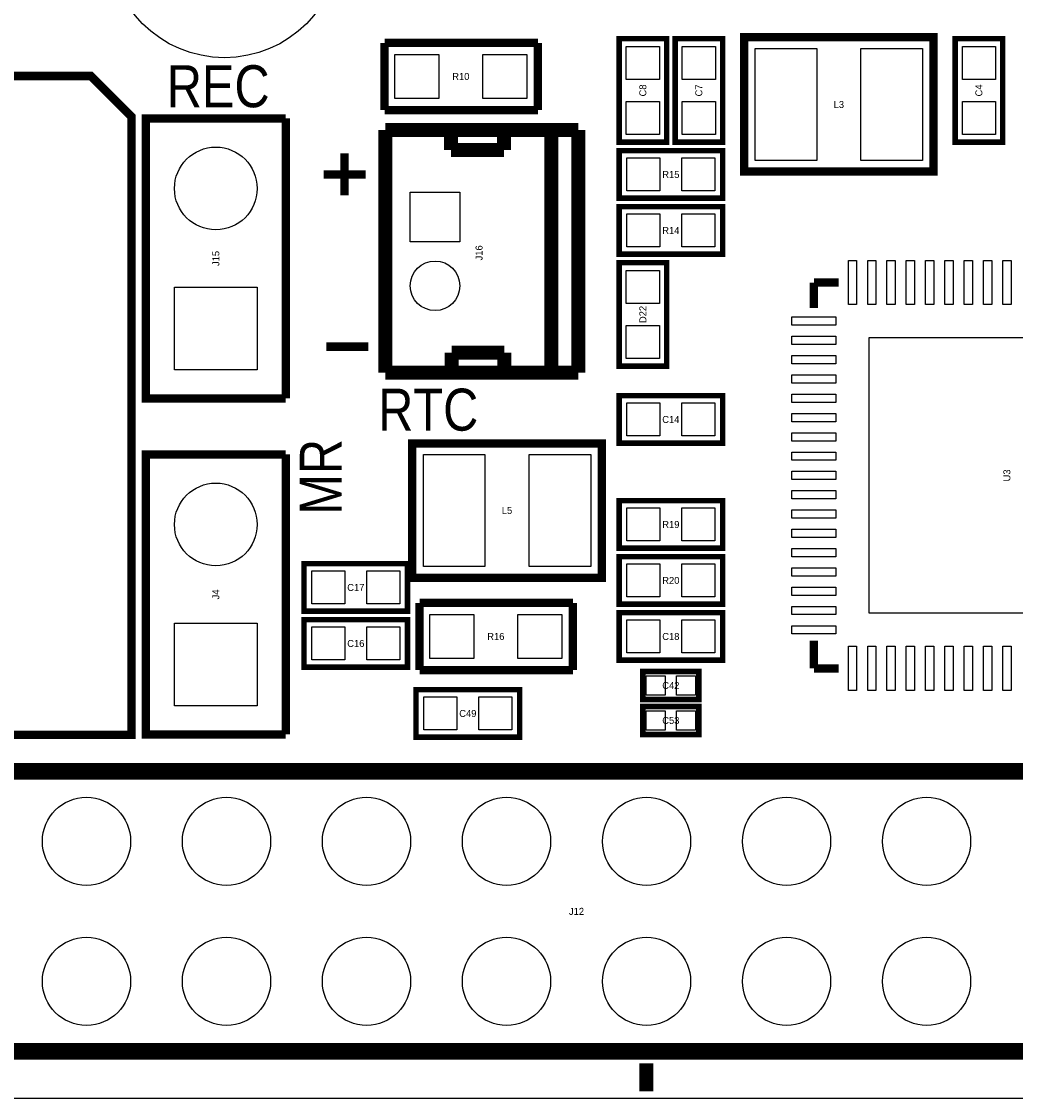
# Model space of a CAD drawing. Extents: x -11.1 to 87.6, y 0 to 56.
# Tile 8 of 20: x 42.6 to 60.6, y 0 to 19.5. Entities that reach past the tile are written whole.
import ezdxf
from ezdxf.enums import TextEntityAlignment as Align

# ---------------------------------------------------------------- set-up
doc = ezdxf.new("R2010")
doc.units = 0
for name, color, linetype in [('BG_OUTLINE', 12, 'CONTINUOUS'), ('BG_SILKSCREEN_TOP', 7, 'CONTINUOUS'), ('PG_SILKSCREEN_TOP', 253, 'CONTINUOUS'), ('PIN_TOP', 92, 'CONTINUOUS'), ('RD_SILKSCREEN_TOP', 7, 'CONTINUOUS')]:
    doc.layers.add(name, color=color, linetype=linetype)

msp = doc.modelspace()

# ---------------------------------------------------------------- linework, layer by layer
at = {"layer": 'BG_OUTLINE'}
msp.add_lwpolyline([(0, 1.500124), (0, 54.500018, -0.414227), (1.500124, 55.999888), (15.999968, 55.999888, -0.414241), (16.999966, 54.99989), (16.999966, 52.500022, 0.414244), (18.50009, 50.999898, 0.414204), (19.99996, 52.500022), (19.99996, 54.99989, -0.414226), (20.999958, 55.999888), (21.3614, 55.999888), (83.49996, 55.999888, -0.414216), (85.000084, 54.500018), (85.000084, 1.500124, -0.414251), (83.49996, 0), (1.500124, 0, -0.414262)], format="xyb", close=True, dxfattribs=at)
at = {"layer": 'BG_SILKSCREEN_TOP'}
for points, const_width in [([(48.4378, 16.383), (48.4378, 17.145)], 0.1524), ([(48.0568, 16.764), (48.8188, 16.764)], 0.1524), ([(48.8696, 13.6398), (48.1076, 13.6398)], 0.1524), ([(53.9115, 0.635), (53.9115, 0.127)], 0.254)]:
    msp.add_lwpolyline(points, dxfattribs=dict(at, const_width=const_width))
at = {"layer": 'PG_SILKSCREEN_TOP'}
for points, const_width in [([(49.1617, 19.1516), (51.943, 19.1516)], 0.1524), ([(49.1617, 17.9324), (49.1617, 19.1516)], 0.1524), ([(51.943, 19.1516), (51.943, 17.9324)], 0.1524), ([(53.4162, 17.3482), (53.4162, 19.2278), (54.2798, 19.2278), (54.2798, 17.3482), (53.4162, 17.3482)], 0.1016), ([(54.4322, 17.3482), (54.4322, 19.2278), (55.2958, 19.2278), (55.2958, 17.3482), (54.4322, 17.3482)], 0.1016), ([(59.122818, 19.25701), (55.685182, 19.25701), (55.685182, 16.816832), (59.123072, 16.816832), (59.123072, 19.25701), (59.122818, 19.25701)], 0.1524), ([(59.5122, 17.3482), (59.5122, 19.2278), (60.3758, 19.2278), (60.3758, 17.3482), (59.5122, 17.3482)], 0.1016), ([(44.573698, 6.59511), (31.118302, 6.59511), (31.118302, 18.55089), (43.834558, 18.55089), (44.573698, 17.811496), (44.573698, 6.59511)], 0.1524), ([(51.943, 17.9324), (49.1617, 17.9324)], 0.1524), ([(47.371, 12.7), (44.831, 12.7), (44.831, 17.78), (47.371, 17.78)], 0.150114), ([(47.371, 12.7), (47.371, 17.78)], 0.150114), ([(49.177956, 17.568926), (52.677822, 17.568926)], 0.254), ([(49.177956, 17.568926), (49.177956, 13.168884)], 0.254), ([(50.367438, 17.529302), (50.367946, 17.209008)], 0.254), ([(51.327558, 17.569942), (51.327558, 17.209262)], 0.254), ([(52.188618, 17.568926), (52.188364, 13.168884)], 0.254), ([(52.677822, 17.568926), (52.677822, 13.168884)], 0.254), ([(51.327558, 17.209262), (50.367946, 17.209008)], 0.254), ([(53.4162, 17.1958), (55.2958, 17.1958), (55.2958, 16.3322), (53.4162, 16.3322), (53.4162, 17.1958)], 0.1016), ([(53.4162, 16.1798), (55.2958, 16.1798), (55.2958, 15.3162), (53.4162, 15.3162), (53.4162, 16.1798)], 0.1016), ([(53.4162, 13.2842), (53.4162, 15.1638), (54.2798, 15.1638), (54.2798, 13.2842), (53.4162, 13.2842)], 0.1016), ([(56.95188, 14.80312), (57.401968, 14.80312)], 0.150114), ([(56.95188, 14.80312), (56.95188, 14.343126)], 0.150114), ([(50.37836, 13.52931), (50.377852, 13.209016)], 0.254), ([(50.37836, 13.52931), (51.337972, 13.529056)], 0.254), ([(51.337972, 13.529056), (51.337972, 13.168376)], 0.254), ([(52.67579, 13.16609), (49.175924, 13.16609)], 0.254), ([(55.2958, 11.8872), (53.4162, 11.8872), (53.4162, 12.7508), (55.2958, 12.7508), (55.2958, 11.8872)], 0.1016), ([(49.665382, 9.44499), (53.103018, 9.44499), (53.103018, 11.885168), (49.665128, 11.885168), (49.665128, 9.44499), (49.665382, 9.44499)], 0.1524), ([(47.371, 6.604), (44.831, 6.604), (44.831, 11.684), (47.371, 11.684)], 0.150114), ([(47.371, 6.604), (47.371, 11.684)], 0.150114), ([(53.4162, 10.8458), (55.2958, 10.8458), (55.2958, 9.9822), (53.4162, 9.9822), (53.4162, 10.8458)], 0.1016), ([(55.2958, 8.9662), (53.4162, 8.9662), (53.4162, 9.8298), (55.2958, 9.8298), (55.2958, 8.9662)], 0.1016), ([(49.5808, 8.8392), (47.7012, 8.8392), (47.7012, 9.7028), (49.5808, 9.7028), (49.5808, 8.8392)], 0.1016), ([(49.7967, 8.9916), (52.578, 8.9916)], 0.1524), ([(49.7967, 7.7724), (49.7967, 8.9916)], 0.1524), ([(52.578, 8.9916), (52.578, 7.7724)], 0.1524), ([(53.4162, 8.8138), (55.2958, 8.8138), (55.2958, 7.9502), (53.4162, 7.9502), (53.4162, 8.8138)], 0.1016), ([(49.5808, 7.8232), (47.7012, 7.8232), (47.7012, 8.6868), (49.5808, 8.6868), (49.5808, 7.8232)], 0.1016), ([(56.95188, 7.80288), (56.95188, 8.303006)], 0.150114), ([(52.578, 7.7724), (49.7967, 7.7724)], 0.1524), ([(56.95188, 7.80288), (57.401968, 7.80288)], 0.150114), ([(53.848, 7.239), (54.864, 7.239), (54.864, 7.747), (53.848, 7.747), (53.848, 7.239)], 0.1016), ([(51.6128, 6.5532), (49.7332, 6.5532), (49.7332, 7.4168), (51.6128, 7.4168), (51.6128, 6.5532)], 0.1016), ([(53.848, 6.604), (54.864, 6.604), (54.864, 7.112), (53.848, 7.112), (53.848, 6.604)], 0.1016), ([(27.245056, 5.934964), (78.045056, 5.934964)], 0.3048), ([(78.045056, 0.854964), (27.245056, 0.854964)], 0.3048)]:
    msp.add_lwpolyline(points, dxfattribs=dict(at, const_width=const_width))
at = {"layer": 'PIN_TOP'}
for points in [[(54.14772, 18.488152), (53.54828, 18.488152), (53.54828, 19.087592), (54.14772, 19.087592)], [(55.16372, 18.488152), (54.56428, 18.488152), (54.56428, 19.087592), (55.16372, 19.087592)], [(57.00395, 19.05), (57.00395, 17.018), (55.88635, 17.018), (55.88635, 19.05)], [(58.92165, 19.05), (58.92165, 17.018), (57.80405, 17.018), (57.80405, 19.05)], [(60.24372, 18.488152), (59.64428, 18.488152), (59.64428, 19.087592), (60.24372, 19.087592)], [(49.34585, 18.14195), (49.34585, 18.94205), (50.14595, 18.94205), (50.14595, 18.14195)], [(50.94605, 18.14195), (50.94605, 18.94205), (51.74615, 18.94205), (51.74615, 18.14195)], [(54.14772, 17.488408), (53.54828, 17.488408), (53.54828, 18.087848), (54.14772, 18.087848)], [(55.16372, 17.488408), (54.56428, 17.488408), (54.56428, 18.087848), (55.16372, 18.087848)], [(60.24372, 17.488408), (59.64428, 17.488408), (59.64428, 18.087848), (60.24372, 18.087848)], [(53.556408, 16.46428), (53.556408, 17.06372), (54.155848, 17.06372), (54.155848, 16.46428)], [(54.556152, 16.46428), (54.556152, 17.06372), (55.155592, 17.06372), (55.155592, 16.46428)], [(49.627917, 16.444087), (50.527839, 16.444087), (50.527839, 15.544165), (49.627917, 15.544165)], [(53.556408, 15.44828), (53.556408, 16.04772), (54.155848, 16.04772), (54.155848, 15.44828)], [(54.556152, 15.44828), (54.556152, 16.04772), (55.155592, 16.04772), (55.155592, 15.44828)], [(57.576974, 15.20317), (57.726834, 15.20317), (57.726834, 14.40307), (57.576974, 14.40307)], [(57.926986, 15.20317), (58.076846, 15.20317), (58.076846, 14.40307), (57.926986, 14.40307)], [(58.276998, 15.20317), (58.426858, 15.20317), (58.426858, 14.40307), (58.276998, 14.40307)], [(58.62701, 15.20317), (58.77687, 15.20317), (58.77687, 14.40307), (58.62701, 14.40307)], [(58.977022, 15.20317), (59.126882, 15.20317), (59.126882, 14.40307), (58.977022, 14.40307)], [(59.327034, 15.20317), (59.476894, 15.20317), (59.476894, 14.40307), (59.327034, 14.40307)], [(59.677046, 15.20317), (59.826906, 15.20317), (59.826906, 14.40307), (59.677046, 14.40307)], [(60.027058, 15.20317), (60.176918, 15.20317), (60.176918, 14.40307), (60.027058, 14.40307)], [(60.37707, 15.20317), (60.52693, 15.20317), (60.52693, 14.40307), (60.37707, 14.40307)], [(54.14772, 14.424152), (53.54828, 14.424152), (53.54828, 15.023592), (54.14772, 15.023592)], [(46.851062, 13.219938), (45.350938, 13.219938), (45.350938, 14.720062), (46.851062, 14.720062)], [(56.55183, 14.178026), (57.35193, 14.178026), (57.35193, 14.028166), (56.55183, 14.028166)], [(54.14772, 13.424408), (53.54828, 13.424408), (53.54828, 14.023848), (54.14772, 14.023848)], [(56.55183, 13.828014), (57.35193, 13.828014), (57.35193, 13.678154), (56.55183, 13.678154)], [(57.952005, 13.802995), (62.951995, 13.802995), (62.951995, 8.803005), (57.952005, 8.803005)], [(56.55183, 13.478002), (57.35193, 13.478002), (57.35193, 13.328142), (56.55183, 13.328142)], [(56.55183, 13.12799), (57.35193, 13.12799), (57.35193, 12.97813), (56.55183, 12.97813)], [(56.55183, 12.777978), (57.35193, 12.777978), (57.35193, 12.628118), (56.55183, 12.628118)], [(54.155848, 12.61872), (54.155848, 12.01928), (53.556408, 12.01928), (53.556408, 12.61872)], [(55.155592, 12.61872), (55.155592, 12.01928), (54.556152, 12.01928), (54.556152, 12.61872)], [(56.55183, 12.427966), (57.35193, 12.427966), (57.35193, 12.278106), (56.55183, 12.278106)], [(56.55183, 12.077954), (57.35193, 12.077954), (57.35193, 11.928094), (56.55183, 11.928094)], [(56.55183, 11.727942), (57.35193, 11.727942), (57.35193, 11.578082), (56.55183, 11.578082)], [(49.86655, 9.652), (49.86655, 11.684), (50.98415, 11.684), (50.98415, 9.652)], [(51.78425, 9.652), (51.78425, 11.684), (52.90185, 11.684), (52.90185, 9.652)], [(56.55183, 11.37793), (57.35193, 11.37793), (57.35193, 11.22807), (56.55183, 11.22807)], [(56.55183, 11.027918), (57.35193, 11.027918), (57.35193, 10.878058), (56.55183, 10.878058)], [(53.556408, 10.11428), (53.556408, 10.71372), (54.155848, 10.71372), (54.155848, 10.11428)], [(54.556152, 10.11428), (54.556152, 10.71372), (55.155592, 10.71372), (55.155592, 10.11428)], [(56.55183, 10.677906), (57.35193, 10.677906), (57.35193, 10.528046), (56.55183, 10.528046)], [(56.55183, 10.327894), (57.35193, 10.327894), (57.35193, 10.178034), (56.55183, 10.178034)], [(56.55183, 9.977882), (57.35193, 9.977882), (57.35193, 9.828022), (56.55183, 9.828022)], [(54.155848, 9.69772), (54.155848, 9.09828), (53.556408, 9.09828), (53.556408, 9.69772)], [(55.155592, 9.69772), (55.155592, 9.09828), (54.556152, 9.09828), (54.556152, 9.69772)], [(56.55183, 9.62787), (57.35193, 9.62787), (57.35193, 9.47801), (56.55183, 9.47801)], [(48.440848, 9.57072), (48.440848, 8.97128), (47.841408, 8.97128), (47.841408, 9.57072)], [(49.440592, 9.57072), (49.440592, 8.97128), (48.841152, 8.97128), (48.841152, 9.57072)], [(56.55183, 9.277858), (57.35193, 9.277858), (57.35193, 9.127998), (56.55183, 9.127998)], [(56.55183, 8.927846), (57.35193, 8.927846), (57.35193, 8.777986), (56.55183, 8.777986)], [(46.851062, 7.123938), (45.350938, 7.123938), (45.350938, 8.624062), (46.851062, 8.624062)], [(49.98085, 7.98195), (49.98085, 8.78205), (50.78095, 8.78205), (50.78095, 7.98195)], [(51.58105, 7.98195), (51.58105, 8.78205), (52.38115, 8.78205), (52.38115, 7.98195)], [(53.556408, 8.08228), (53.556408, 8.68172), (54.155848, 8.68172), (54.155848, 8.08228)], [(54.556152, 8.08228), (54.556152, 8.68172), (55.155592, 8.68172), (55.155592, 8.08228)], [(48.440848, 8.55472), (48.440848, 7.95528), (47.841408, 7.95528), (47.841408, 8.55472)], [(49.440592, 8.55472), (49.440592, 7.95528), (48.841152, 7.95528), (48.841152, 8.55472)], [(56.55183, 8.577834), (57.35193, 8.577834), (57.35193, 8.427974), (56.55183, 8.427974)], [(57.576974, 8.20293), (57.726834, 8.20293), (57.726834, 7.40283), (57.576974, 7.40283)], [(57.926986, 8.20293), (58.076846, 8.20293), (58.076846, 7.40283), (57.926986, 7.40283)], [(58.276998, 8.20293), (58.426858, 8.20293), (58.426858, 7.40283), (58.276998, 7.40283)], [(58.62701, 8.20293), (58.77687, 8.20293), (58.77687, 7.40283), (58.62701, 7.40283)], [(58.977022, 8.20293), (59.126882, 8.20293), (59.126882, 7.40283), (58.977022, 7.40283)], [(59.327034, 8.20293), (59.476894, 8.20293), (59.476894, 7.40283), (59.327034, 7.40283)], [(59.677046, 8.20293), (59.826906, 8.20293), (59.826906, 7.40283), (59.677046, 7.40283)], [(60.027058, 8.20293), (60.176918, 8.20293), (60.176918, 7.40283), (60.027058, 7.40283)], [(60.37707, 8.20293), (60.52693, 8.20293), (60.52693, 7.40283), (60.37707, 7.40283)], [(53.905912, 7.317994), (53.905912, 7.668006), (54.255924, 7.668006), (54.255924, 7.317994)], [(54.456076, 7.317994), (54.456076, 7.668006), (54.806088, 7.668006), (54.806088, 7.317994)], [(50.472848, 7.28472), (50.472848, 6.68528), (49.873408, 6.68528), (49.873408, 7.28472)], [(51.472592, 7.28472), (51.472592, 6.68528), (50.873152, 6.68528), (50.873152, 7.28472)], [(53.905912, 6.682994), (53.905912, 7.033006), (54.255924, 7.033006), (54.255924, 6.682994)], [(54.456076, 6.682994), (54.456076, 7.033006), (54.806088, 7.033006), (54.806088, 6.682994)]]:
    msp.add_lwpolyline(points, close=True, dxfattribs=at)
for centre, radius in [((46.25848, 20.982686), 2.099945), ((46.101, 16.51), 0.750062), ((50.077878, 14.743938), 0.449961), ((46.101, 10.414), 0.750062), ((43.755056, 4.664964), 0.799973), ((46.295056, 4.664964), 0.799973), ((48.835056, 4.664964), 0.799973), ((51.375056, 4.664964), 0.799973), ((53.915056, 4.664964), 0.799973), ((56.455056, 4.664964), 0.799973), ((58.995056, 4.664964), 0.799973), ((43.755056, 2.124964), 0.799973), ((46.295056, 2.124964), 0.799973), ((48.835056, 2.124964), 0.799973), ((51.375056, 2.124964), 0.799973), ((53.915056, 2.124964), 0.799973), ((56.455056, 2.124964), 0.799973), ((58.995056, 2.124964), 0.799973)]:
    msp.add_circle(centre, radius, dxfattribs=at)

# ---------------------------------------------------------------- texts
at = {"layer": 'BG_SILKSCREEN_TOP', "width": 0.866667}
for s, p in [('REC', (45.212, 17.9832)), ('RTC', (49.0474, 12.1158))]:
    msp.add_text(s, height=0.762, dxfattribs=at).set_placement(p)
msp.add_text('MR', height=0.762, rotation=90, dxfattribs=at).set_placement((48.387, 10.5918))
at = {"layer": 'RD_SILKSCREEN_TOP'}
for s, p in [('R10', (50.546, 18.4785)), ('L3', (57.404, 17.9705)), ('R15', (54.356, 16.7005)), ('R14', (54.356, 15.6845)), ('C14', (54.356, 12.2555)), ('L5', (51.3842, 10.6045)), ('R19', (54.356, 10.3505)), ('R20', (54.356, 9.3345)), ('C17', (48.641, 9.2075)), ('R16', (51.181, 8.3185)), ('C18', (54.356, 8.3185)), ('C16', (48.641, 8.1915)), ('C42', (54.356, 7.4295)), ('C49', (50.673, 6.9215)), ('C53', (54.356, 6.7945)), ('J12', (52.645056, 3.331464))]:
    msp.add_text(s, height=0.127, dxfattribs=at).set_placement(p, align=Align.CENTER)
for s, p in [('C8', (53.9115, 18.288)), ('C7', (54.9275, 18.288)), ('C4', (60.0075, 18.288)), ('J16', (50.9397, 15.3416)), ('J15', (46.1645, 15.24)), ('D22', (53.9115, 14.224)), ('U3', (60.5155, 11.303)), ('J4', (46.1645, 9.144))]:
    msp.add_text(s, height=0.127, rotation=90, dxfattribs=at).set_placement(p, align=Align.CENTER)

doc.saveas('drawing.dxf')
